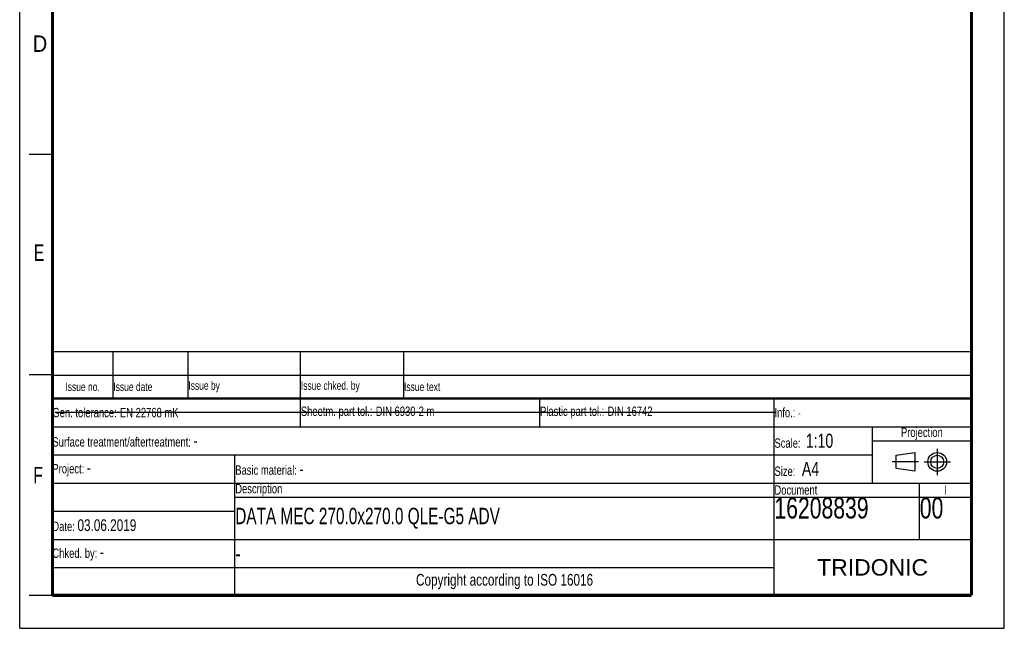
# Model space of a CAD drawing. Header units: millimetres. Extents: x 0 to 210, y 0 to 297.
# Tile 1 of 28: x 0 to 210, y 0 to 130. Entities that reach past the tile are written whole.
import ezdxf

# ---------------------------------------------------------------- set-up
doc = ezdxf.new("R2010")
doc.units = ezdxf.units.MM
doc.header["$LTSCALE"] = 19.36
doc.linetypes.add('CENTER', pattern=[0.6, 0.375, -0.075, 0.075, -0.075])
doc.layers.get('0').update_dxf_attribs({"linetype": 'CONTINUOUS'})
doc.layers.add('DEFAULT_1', color=7, linetype='CENTER')
doc.styles.get("Standard").update_dxf_attribs({"font": 'txt', "width": 0.7})
doc.styles.add('TEXTSTYLE_2', font='txt', dxfattribs={"width": 0.75})
doc.styles.add('TEXTSTYLE_5', font='arial.ttf')

# ---------------------------------------------------------------- blocks, each defined once
blk = doc.blocks.new('PROJEKTIONSMETHODE_BL0', base_point=(192.31, 35.47))
at = {"color": 2, "linetype": 'Continuous'}
for p, q in [((186.91, 36.87), (190.91, 37.47)), ((186.91, 34.07), (186.91, 36.87)), ((190.91, 37.47), (190.91, 33.47)), ((190.91, 33.47), (186.91, 34.07))]:
    blk.add_line(p, q, dxfattribs=at)
for radius in [2, 1.4]:
    blk.add_circle((195.71, 35.47), radius, dxfattribs=at)
at = {"layer": 'DEFAULT_1', "color": 2, "linetype": 'CENTER'}
for p, q in [((195.71, 38.27), (195.71, 32.67)), ((191.71, 35.47), (186.11, 35.47)), ((192.91, 35.47), (198.5, 35.47))]:
    blk.add_line(p, q, dxfattribs=at)
blk = doc.blocks.new('*T12')
at = {"color": 0, "linetype": 'ByBlock', "lineweight": -2, "transparency": 16777216}
for p, q in [((0, 42), (196, 42)), ((0, 0), (0, 42)), ((53, 36), (53, 42)), ((104, 36), (104, 42)), ((154, 0), (154, 42)), ((196, 0), (196, 42)), ((0, 36), (196, 36)), ((175, 24), (175, 36)), ((175, 33), (196, 33)), ((0, 30), (175, 30)), ((39, 0), (39, 30)), ((0, 24), (196, 24)), ((185, 12), (185, 24)), ((39, 21), (196, 21)), ((0, 18), (39, 18)), ((0, 12), (196, 12)), ((0, 6), (154, 6)), ((0, 0), (196, 0))]:
    blk.add_line(p, q, dxfattribs=at)
at = {"color": 5, "linetype": 'Continuous', "transparency": 16777216}
for s, insert, char_height, width, attachment_point, style in [('Gen. tolerance:\\H2.5; \\H2.0;EN 22768 mK', (0.06, 39), 2, 52.88, 4, 'TEXTSTYLE_2'), ('Sheetm. part tol.:\\H2.5; \\H2.0;DIN 6930-2 m', (53.06, 39), 2, 50.88, 4, 'TEXTSTYLE_2'), ('Plastic part tol.:\\H2.5; \\H2.0;DIN 16742', (104.06, 39), 2, 49.88, 4, 'TEXTSTYLE_2'), ('Info.: \\H1.8;{\\W0.7;-}', (154.06, 39), 2, 41.88, 4, 'TEXTSTYLE_2'), ('Projection', (185.5, 34.5), 2, 20.88, 5, 'TEXTSTYLE_2'), ('Surface treatment/aftertreatment: \\H2.5;-', (0.06, 33), 2, 153.88, 4, 'TEXTSTYLE_2'), ('Scale:  \\H3.0;1:10', (154.06, 33), 2, 20.88, 4, 'TEXTSTYLE_2'), ('Project: \\H2.5;-', (0.06, 27), 2, 38.88, 4, 'TEXTSTYLE_2'), ('Basic material: \\H2.5;-', (39.06, 27), 2, 114.88, 4, 'TEXTSTYLE_2'), ('Size: \\H3.0; A4', (154.06, 27), 2, 20.88, 4, 'TEXTSTYLE_2'), ('Description', (39.06, 22.5), 2, 114.88, 4, 'TEXTSTYLE_2'), ('Document', (154.06, 22.5), 2, 30.88, 4, 'TEXTSTYLE_2'), ('I', (190.5, 22.5), 2, 10.88, 5, 'TEXTSTYLE_2'), ('16208839', (154.06, 20.94), 4.5, 30.88, 1, 'TEXTSTYLE_2'), ('00', (185.06, 20.94), 4.5, 10.88, 1, 'TEXTSTYLE_2'), ('Date: \\H2.5;03.06.2019', (0.06, 15), 2, 38.88, 4, 'TEXTSTYLE_2'), ('Chked. by: \\H2.5;-', (0.06, 9), 2, 38.88, 4, 'TEXTSTYLE_2'), ('TRIDONIC', (175, 6), 3.5, 41.88, 5, 'TEXTSTYLE_5'), ('Copyright according to ISO 16016', (96.5, 3), 2.5, 114.88, 5, 'TEXTSTYLE_2')]:
    blk.add_mtext(s, dxfattribs=dict(at, insert=insert, char_height=char_height, width=width, attachment_point=attachment_point, style=style))
at = {"color": 7, "linetype": 'Continuous', "transparency": 16777216, "insert": (39.06, 16.5), "char_height": 3.5, "width": 114.88, "attachment_point": 4}
blk.add_mtext('DATA MEC 270.0x270.0 QLE-G5 ADV', dxfattribs=at)
at = {"color": 7, "linetype": 'Continuous', "transparency": 16777216, "insert": (39.06, 9), "char_height": 3.5, "width": 114.88, "attachment_point": 4, "style": 'TEXTSTYLE_2'}
blk.add_mtext('-', dxfattribs=at)
blk = doc.blocks.new('*T13')
at = {"color": 0, "linetype": 'ByBlock', "lineweight": -2, "transparency": 16777216}
for p, q in [((0, 10), (196, 10)), ((0, 0), (0, 10)), ((13, 0), (13, 10)), ((29, 0), (29, 10)), ((53, 0), (53, 10)), ((75, 0), (75, 10)), ((196, 0), (196, 10)), ((0, 5), (196, 5)), ((0, 0), (196, 0))]:
    blk.add_line(p, q, dxfattribs=at)
at = {"color": 5, "linetype": 'Continuous', "transparency": 16777216, "char_height": 1.8, "style": 'TEXTSTYLE_2'}
for s, insert, width, attachment_point in [('Issue no.', (6.5, 2.5), 12.88, 5), ('Issue date ', (13.06, 2.5), 15.88, 4), ('Issue by ', (29.06, 2.5), 23.88, 4), ('Issue chked. by', (53.06, 2.5), 21.88, 4), ('Issue text ', (75.06, 2.5), 120.88, 4)]:
    blk.add_mtext(s, dxfattribs=dict(at, insert=insert, width=width, attachment_point=attachment_point))

msp = doc.modelspace()

# ---------------------------------------------------------------- linework, layer by layer
at = {"color": 2, "linetype": 'Continuous'}
for p, q in [((0, 0), (0, 297)), ((210, 0), (210, 297)), ((7, 101), (2, 101)), ((7, 54), (2, 54)), ((7, 7), (2, 7)), ((0, 0), (210, 0))]:
    msp.add_line(p, q, dxfattribs=at)
at = {"color": 7, "linetype": 'Continuous'}
msp.add_line((7.46812, 46.04239), (161.26812, 46.04239), dxfattribs=at)
for points, const_width in [([(7, 7), (7, 290)], 0.7), ([(203, 7), (203, 290)], 0.7), ([(7, 49), (203, 49)], 0.5), ([(7, 7), (203, 7)], 0.7)]:
    msp.add_lwpolyline(points, dxfattribs=dict(at, const_width=const_width))

# ---------------------------------------------------------------- block references
for name, p in [('*T13', (6.91362, 48.96015)), ('*T12', (6.91355, 6.96013))]:
    msp.add_blockref(name, p)
at = {"color": 2, "linetype": 'Continuous'}
msp.add_blockref('PROJEKTIONSMETHODE_BL0', (192.30508, 35.46975), dxfattribs=at)

# ---------------------------------------------------------------- texts
at = {"color": 5, "linetype": 'Continuous', "style": 'TEXTSTYLE_2'}
for s, width, p in [('D', 0.904762, (2.80729, 122.85717)), ('E', 0.714286, (3.00245, 78.30247)), ('F', 0.714286, (2.92219, 30.89704))]:
    msp.add_text(s, height=3.5, dxfattribs=dict(at, width=width)).set_placement(p)

doc.saveas('drawing.dxf')
